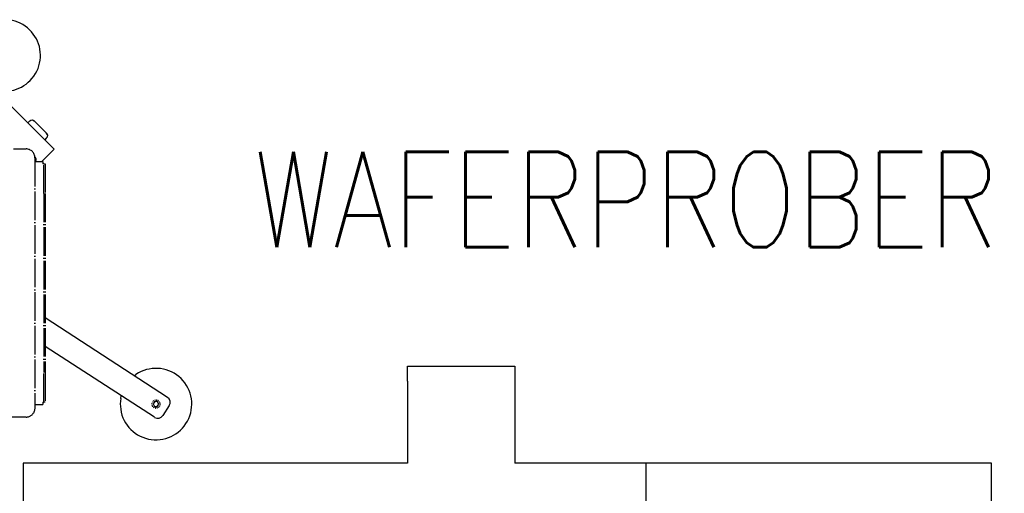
# Model space of a CAD drawing. Extents: x -1763 to 4575, y -3429 to 1051.
# Tile 16 of 192: x -1239 to -826, y -1399 to -1200. Entities that reach past the tile are written whole.
import ezdxf

# ---------------------------------------------------------------- set-up
doc = ezdxf.new("R2010")
doc.units = 0
doc.linetypes.add('DOT_CENTER', pattern=[14, 12, -1, 0, -1])
doc.layers.get('0').update_dxf_attribs({"linetype": 'CONTINUOUS'})
doc.layers.add('1', color=7, linetype='CONTINUOUS')
doc.styles.add('CONVERTER_1', font='txt.shx', dxfattribs={"width": 0.81})

# ---------------------------------------------------------------- blocks, each defined once
blk = doc.blocks.new('CTH', base_point=(-1365.87, -1682.81))
at = {"color": 5, "linetype": 'CONTINUOUS'}
for p, q in [((-1244.56, -1234.58), (-1224.49, -1254.64)), ((-1235.54, -1243.59), (-1234.89, -1242.94)), ((-1234.66, -1242.71), (-1234.89, -1242.94)), ((-1234.89, -1242.94), (-1234.66, -1242.71)), ((-1234.66, -1242.71), (-1234.34, -1242.48)), ((-1234.34, -1242.48), (-1233.58, -1242.36)), ((-1233.58, -1242.36), (-1232.89, -1242.71)), ((-1232.89, -1242.71), (-1233.13, -1242.95)), ((-1227.58, -1248.01), (-1232.89, -1242.71)), ((-1227.82, -1250.01), (-1228.47, -1250.66)), ((-1227.82, -1248.25), (-1227.58, -1248.01)), ((-1227.82, -1250.01), (-1227.35, -1249.46)), ((-1227.58, -1249.78), (-1227.82, -1250.01)), ((-1227.23, -1248.7), (-1227.58, -1248.01)), ((-1227.35, -1249.46), (-1227.23, -1248.7)), ((-1226.61, -1256.76), (-1224.49, -1254.64)), ((-1226.61, -1256.76), (-1229.64, -1259.79)), ((-1176.95, -1358.76), (-1228.32, -1325.46)), ((-1182.39, -1367.15), (-1228.32, -1337.38)), ((-1190.91, -1349.71), (-1190.22, -1349.2)), ((-1196.57, -1359.18), (-1196.34, -1358.11)), ((-1183.49, -1361.5), (-1183.44, -1361.17)), ((-1183.47, -1361.36), (-1183.49, -1361.48)), ((-1183.39, -1362.17), (-1183.48, -1361.84)), ((-1183.43, -1362.03), (-1183.4, -1362.14)), ((-1183.32, -1360.85), (-1183.15, -1360.56)), ((-1183.25, -1360.72), (-1183.31, -1360.83)), ((-1183.05, -1362.74), (-1183.26, -1362.48)), ((-1183.14, -1362.63), (-1183.07, -1362.73)), ((-1182.92, -1360.31), (-1182.65, -1360.11)), ((-1182.28, -1360.56), (-1182.92, -1361.53)), ((-1182.92, -1361.53), (-1182.41, -1362.56)), ((-1182.8, -1360.23), (-1182.9, -1360.3)), ((-1182.52, -1363.15), (-1182.81, -1362.98)), ((-1182.64, -1363.08), (-1182.54, -1363.14)), ((-1182.41, -1362.56), (-1181.26, -1362.63)), ((-1182.34, -1359.97), (-1182.01, -1359.89)), ((-1182.2, -1359.94), (-1182.31, -1359.96)), ((-1181.13, -1360.64), (-1182.28, -1360.56)), ((-1181.67, -1359.88), (-1181.34, -1359.92)), ((-1181.53, -1359.9), (-1181.65, -1359.88)), ((-1181.2, -1363.22), (-1181.53, -1363.31)), ((-1181.34, -1363.26), (-1181.22, -1363.23)), ((-1181.26, -1362.63), (-1180.62, -1361.67)), ((-1180.62, -1361.67), (-1181.13, -1360.64)), ((-1181.02, -1360.05), (-1180.73, -1360.22)), ((-1180.9, -1360.12), (-1181, -1360.06)), ((-1180.62, -1362.88), (-1180.89, -1363.09)), ((-1180.74, -1362.97), (-1180.64, -1362.9)), ((-1180.49, -1360.45), (-1180.28, -1360.72)), ((-1180.4, -1360.57), (-1180.47, -1360.47)), ((-1180.22, -1362.35), (-1180.39, -1362.64)), ((-1180.29, -1362.47), (-1180.23, -1362.37)), ((-1180.14, -1361.03), (-1180.06, -1361.36)), ((-1180.11, -1361.17), (-1180.14, -1361.05)), ((-1180.05, -1361.7), (-1180.09, -1362.03)), ((-1180.07, -1361.84), (-1180.05, -1361.72)), ((-1176.21, -1362.22), (-1178.93, -1366.42)), ((-1181.87, -1363.32), (-1182.2, -1363.27)), ((-1182.01, -1363.3), (-1181.89, -1363.32))]:
    blk.add_line(p, q, dxfattribs=at)
at = {"color": 5, "linetype": 'DOT_CENTER'}
for p, q in [((-1283.82, -1254.54), (-1236.32, -1254.54)), ((-1236.32, -1254.54), (-1236.32, -1254.64)), ((-1232.62, -1257.82), (-1232.65, -1257.8)), ((-1232.62, -1258.29), (-1232.57, -1258.29)), ((-1232.57, -1258.29), (-1232.57, -1363.29)), ((-1232.57, -1259.79), (-1229.32, -1259.79)), ((-1232.15, -1259.79), (-1232.04, -1259.24)), ((-1229.32, -1259.79), (-1229.32, -1260.79)), ((-1228.82, -1260.79), (-1229.32, -1260.79)), ((-1228.82, -1260.79), (-1228.32, -1260.79)), ((-1228.82, -1273.29), (-1228.82, -1260.79)), ((-1228.32, -1260.79), (-1228.32, -1273.29)), ((-1228.82, -1273.29), (-1228.82, -1348.29)), ((-1228.32, -1273.29), (-1228.32, -1348.29)), ((-1228.82, -1360.79), (-1228.82, -1348.29)), ((-1228.32, -1348.29), (-1228.32, -1360.79)), ((-1232.57, -1361.79), (-1229.32, -1361.79)), ((-1229.32, -1360.79), (-1228.82, -1360.79)), ((-1229.32, -1360.79), (-1229.32, -1361.79)), ((-1228.32, -1360.79), (-1228.82, -1360.79)), ((-1236.32, -1367.04), (-1283.82, -1367.04)), ((-1236.32, -1367.02), (-1236.32, -1367.04)), ((-1232.57, -1363.29), (-1232.85, -1364.73)), ((-1232.62, -1363.29), (-1232.57, -1363.29))]:
    blk.add_line(p, q, dxfattribs=at)
at = {"color": 4, "linetype": 'CONTINUOUS'}
for p, q in [((-1076.22, -1345.67), (-1031.22, -1345.67)), ((-1076.22, -1351.92), (-1076.22, -1345.67)), ((-1031.22, -1345.67), (-1031.22, -1351.92)), ((-1076.22, -1351.92), (-1076.22, -1386.42)), ((-1031.22, -1351.92), (-1031.22, -1386.42)), ((-1076.22, -1386.42), (-1237.47, -1386.42)), ((-1237.47, -1386.42), (-1237.47, -1423.49)), ((-976.22, -1386.42), (-1031.22, -1386.42)), ((-831.22, -1386.42), (-976.22, -1386.42)), ((-976.22, -1386.42), (-976.22, -1663.55)), ((-831.22, -1663.55), (-831.22, -1386.42))]:
    blk.add_line(p, q, dxfattribs=at)
at = {"color": 5, "linetype": 'CONTINUOUS'}
for centre, radius, start, end in [((-1245.26, -1215.31), 15, -102.5267, -174.5267), ((-1181.77, -1361.6), 15, -171.6653, 124.2702), ((-1178.31, -1360.86), 2.5, -32.9602, 57.0398), ((-1181.77, -1361.6), 15, 170.7218, -171.6653), ((-1181.03, -1365.06), 2.5, -122.9602, -32.9602)]:
    blk.add_arc(centre, radius, start, end, dxfattribs=at)
at = {"color": 5, "linetype": 'DOT_CENTER'}
for centre, radius, start, end in [((-1236.32, -1258.29), 3.75, 0, 90), ((-1234.04, -1259.24), 2, 0, 45), ((-1236.32, -1363.29), 3.75, -90, -22.5)]:
    blk.add_arc(centre, radius, start, end, dxfattribs=at)
at = {"layer": '1', "color": 7, "style": 'CONVERTER_1', "width": 0.81}
blk.add_text('WAFERPROBER', height=40, dxfattribs=at).set_placement((-1140.81, -1295.78))

msp = doc.modelspace()

# ---------------------------------------------------------------- block references
msp.add_blockref('CTH', (-1365.87, -1682.81))

doc.saveas('drawing.dxf')
